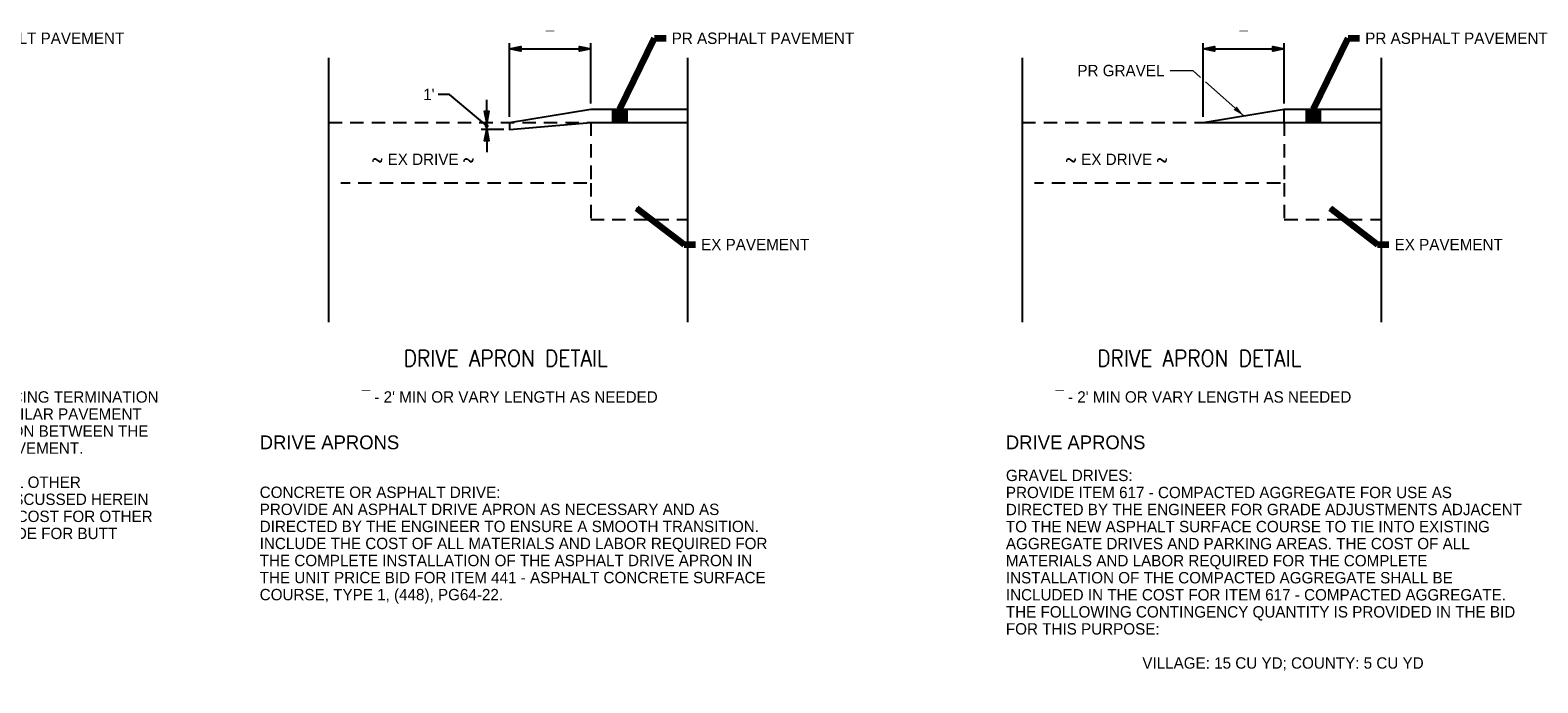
# Model space of a CAD drawing. Header units: feet. Extents: x 2328924.6 to 2329007.4, y 862305.3 to 862325.9.
# Tile 3 of 4: x 2328935.7 to 2328954.2, y 862317 to 862325.1. Entities that reach past the tile are written whole.
import ezdxf
from ezdxf.enums import TextEntityAlignment as Align

# ---------------------------------------------------------------- set-up
doc = ezdxf.new("R2010")
doc.units = ezdxf.units.FT
doc.header["$MEASUREMENT"] = 0
doc.linetypes.add('OhDOT_USTN3', pattern=[0.22, 0.165, -0.055])
for name, color, linetype in [('SH_Text', 7, 'Continuous'), ('XS_P_Pavt_Surface', 251, 'Continuous'), ('XS_X_Pavt', 133, 'OhDOT_USTN3')]:
    doc.layers.add(name, color=color, linetype=linetype)
doc.styles.add('Slanted-Normal', font='font31.shx', dxfattribs={"height": 0.14})
doc.styles.add('Slanted-Normal LS 0.50', font='ISO_FONTRIGHT.shx', dxfattribs={"height": 0.14})
doc.styles.add('Straight-Normal', font='font30.shx', dxfattribs={"height": 0.14})
doc.styles.add('Untitled-1', font='ISO_FONTRIGHT.shx', dxfattribs={"height": 0.14})
doc.dimstyles.new('Dec-0  Slanted', dxfattribs={"dimtxt": 0.14, "dimasz": 0.14, "dimexe": 0.07, "dimexo": 0.07, "dimgap": 0.07, "dimtad": 1, "dimdec": 0, "dimzin": 3, "dimdsep": 46, "dimtxsty": 'Slanted-Normal', "dimblk": 'Dim1', "dimcen": 0, "dimclrd": 95, "dimclre": 95, "dimclrt": 7, "dimaunit": 1, "dimadec": 1, "dimazin": 3, "dimtfac": 1, "dimtdec": 0, "dimtmove": 1, "dimatfit": 0, "dimldrblk": 'Dim1', "dimfxl": 1, "dimtolj": 1, "dimtzin": 3, "dimlwd": -1, "dimlwe": -1, "dimarcsym": 0})
doc.dimstyles.new('Dec-1  Straight', dxfattribs={"dimtxt": 0.14, "dimasz": 0.14, "dimexe": 0.07, "dimexo": 0.07, "dimgap": 0.07, "dimtad": 1, "dimdec": 1, "dimzin": 3, "dimdsep": 46, "dimtxsty": 'Straight-Normal', "dimblk": 'Dim1', "dimcen": 0, "dimclrd": 95, "dimclre": 95, "dimclrt": 256, "dimadec": 1, "dimazin": 3, "dimtfac": 1, "dimtdec": 1, "dimtix": 1, "dimtofl": 0, "dimtmove": 1, "dimatfit": 3, "dimldrblk": 'Dim1', "dimfxl": 1, "dimtolj": 1, "dimtzin": 3, "dimlwd": -1, "dimlwe": -1, "dimarcsym": 0})

# ---------------------------------------------------------------- blocks, each defined once
blk = doc.blocks.new('TERMC_2')
at = {"layer": 'SH_Text', "linetype": 'Continuous', "lineweight": 0}
h = blk.add_hatch(color=7, dxfattribs=at)
edge = h.paths.add_edge_path()
edge.add_arc((0, 0), 0.025, 0, 360)
blk = doc.blocks.new('Dim1')
h = blk.add_hatch(color=4)
h.dxf.hatch_style = 1
h.paths.add_polyline_path([(0, 0), (-1, -0.2), (-1, 0.2)])
at = {"color": 4}
blk.add_lwpolyline([(0, 0), (-1, -0.2), (-1, 0.2), (0, 0)], dxfattribs=at)
blk = doc.blocks.new('*D984')
at = {"layer": 'Defpoints', "color": 0, "linetype": 'Continuous', "transparency": 16777216}
for p in [(2328942.642, 862315.524), (2328942.642, 862314.774), (2328943.185, 862314.774)]:
    blk.add_point(p, dxfattribs=at)
at = {"layer": 'SH_Text', "color": 95, "linetype": 'Continuous', "transparency": 16777216}
for p, q in [((2328943.325, 862316.134), (2328943.185, 862316.134)), ((2328943.185, 862316.134), (2328943.185, 862315.804)), ((2328943.185, 862315.664), (2328943.185, 862315.804)), ((2328942.712, 862315.524), (2328943.255, 862315.524)), ((2328943.185, 862315.524), (2328943.185, 862314.774)), ((2328942.712, 862314.774), (2328943.255, 862314.774)), ((2328943.185, 862314.634), (2328943.185, 862314.494))]:
    blk.add_line(p, q, dxfattribs=at)
at = {"layer": 'SH_Text', "color": 95, "linetype": 'Continuous', "transparency": 16777216, "xscale": 0.14, "yscale": 0.14, "zscale": 0.14}
for p, rotation in [((2328943.185, 862315.524), 270), ((2328943.185, 862314.774), 90)]:
    blk.add_blockref('Dim1', p, dxfattribs=dict(at, rotation=rotation))
at = {"layer": 'SH_Text', "color": 7, "linetype": 'Continuous', "lineweight": 0, "transparency": 16777216, "insert": (2328945.466, 862316.134), "char_height": 0.14, "attachment_point": 5, "style": 'Slanted-Normal'}
blk.add_mtext('\\A1;VARIES - DEPTH TO TOP ELEVATION OF\\PTOP ADJUSTING RING, OR,  6" MIN, \\PWHICHEVER IS GREATER.', dxfattribs=at)
blk = doc.blocks.new('*D987')
at = {"layer": 'Defpoints', "color": 0, "linetype": 'Continuous', "transparency": 16777216}
for p in [(2328941.283, 862323.926), (2328941.564, 862323.926), (2328941.564, 862323.843)]:
    blk.add_point(p, dxfattribs=at)
at = {"layer": 'SH_Text', "color": 95, "linetype": 'Continuous', "transparency": 16777216}
for p, q in [((2328940.824, 862324.273), (2328940.684, 862324.273)), ((2328941.283, 862323.885), (2328940.824, 862324.273)), ((2328941.283, 862324.066), (2328941.283, 862324.206)), ((2328941.494, 862323.843), (2328941.213, 862323.843)), ((2328941.283, 862323.843), (2328941.283, 862323.926)), ((2328941.283, 862323.703), (2328941.283, 862323.563))]:
    blk.add_line(p, q, dxfattribs=at)
at = {"layer": 'SH_Text', "color": 95, "linetype": 'Continuous', "transparency": 16777216, "xscale": 0.14, "yscale": 0.14, "zscale": 0.14}
for p, rotation in [((2328941.283, 862323.926), 270), ((2328941.283, 862323.843), 90)]:
    blk.add_blockref('Dim1', p, dxfattribs=dict(at, rotation=rotation))
at = {"layer": 'SH_Text', "linetype": 'Continuous', "lineweight": 0, "transparency": 16777216, "insert": (2328940.571, 862324.273), "char_height": 0.14, "attachment_point": 5, "style": 'Straight-Normal'}
blk.add_mtext("\\A1;1'", dxfattribs=at)
blk = doc.blocks.new('*D988')
at = {"layer": 'Defpoints', "color": 0, "linetype": 'Continuous', "transparency": 16777216}
for p in [(2328942.564, 862324.835), (2328942.564, 862324.093), (2328941.564, 862323.926)]:
    blk.add_point(p, dxfattribs=at)
at = {"layer": 'SH_Text', "color": 95, "linetype": 'Continuous', "transparency": 16777216}
for p, q in [((2328941.564, 862323.996), (2328941.564, 862324.905)), ((2328942.564, 862324.163), (2328942.564, 862324.905)), ((2328941.704, 862324.835), (2328942.424, 862324.835))]:
    blk.add_line(p, q, dxfattribs=at)
at = {"layer": 'SH_Text', "color": 95, "linetype": 'Continuous', "transparency": 16777216, "xscale": 0.14, "yscale": 0.14, "zscale": 0.14, "rotation": 180}
blk.add_blockref('Dim1', (2328941.564, 862324.835), dxfattribs=at)
at = {"layer": 'SH_Text', "color": 95, "linetype": 'Continuous', "transparency": 16777216, "xscale": 0.14, "yscale": 0.14, "zscale": 0.14}
blk.add_blockref('Dim1', (2328942.564, 862324.835), dxfattribs=at)
at = {"layer": 'SH_Text', "linetype": 'Continuous', "lineweight": 0, "transparency": 16777216, "insert": (2328942.064, 862324.975), "char_height": 0.14, "attachment_point": 5, "style": 'Straight-Normal'}
blk.add_mtext('\\A1;¯', dxfattribs=at)
blk = doc.blocks.new('*D981')
at = {"layer": 'Defpoints', "color": 0, "linetype": 'Continuous', "transparency": 16777216}
for p in [(2328951.104, 862324.835), (2328951.104, 862324.093), (2328950.104, 862323.926)]:
    blk.add_point(p, dxfattribs=at)
at = {"layer": 'SH_Text', "color": 95, "linetype": 'Continuous', "transparency": 16777216}
for p, q in [((2328950.104, 862323.996), (2328950.104, 862324.905)), ((2328951.104, 862324.163), (2328951.104, 862324.905)), ((2328950.244, 862324.835), (2328950.964, 862324.835))]:
    blk.add_line(p, q, dxfattribs=at)
at = {"layer": 'SH_Text', "color": 95, "linetype": 'Continuous', "transparency": 16777216, "xscale": 0.14, "yscale": 0.14, "zscale": 0.14, "rotation": 180}
blk.add_blockref('Dim1', (2328950.104, 862324.835), dxfattribs=at)
at = {"layer": 'SH_Text', "color": 95, "linetype": 'Continuous', "transparency": 16777216, "xscale": 0.14, "yscale": 0.14, "zscale": 0.14}
blk.add_blockref('Dim1', (2328951.104, 862324.835), dxfattribs=at)
at = {"layer": 'SH_Text', "linetype": 'Continuous', "lineweight": 0, "transparency": 16777216, "insert": (2328950.604, 862324.975), "char_height": 0.14, "attachment_point": 5, "style": 'Straight-Normal'}
blk.add_mtext('\\A1;¯', dxfattribs=at)

msp = doc.modelspace()

# ---------------------------------------------------------------- linework, layer by layer
at = {"layer": 'SH_Text', "linetype": 'Continuous'}
for p, q in [((2328939.337, 862324.723), (2328939.337, 862321.47)), ((2328943.756, 862324.723), (2328943.756, 862321.47)), ((2328947.877, 862324.723), (2328947.877, 862321.47)), ((2328952.296, 862324.723), (2328952.296, 862321.47))]:
    msp.add_line(p, q, dxfattribs=at)
at = {"layer": 'SH_Text', "color": 97, "linetype": 'Continuous', "lineweight": 0}
for p, q in [((2328949.698, 862324.567), (2328949.978, 862324.567)), ((2328950.074, 862324.482), (2328949.978, 862324.567)), ((2328950.604, 862324.01), (2328950.135, 862324.428))]:
    msp.add_line(p, q, dxfattribs=at)
at = {"layer": 'SH_Text', "color": 4, "linetype": 'Continuous', "lineweight": 0}
msp.add_solid([(2328950.518, 862324.124), (2328950.604, 862324.01), (2328950.481, 862324.082)], dxfattribs=at)
at = {"layer": 'XS_P_Pavt_Surface'}
for p, q in [((2328941.564, 862323.926), (2328942.564, 862324.093)), ((2328942.564, 862324.093), (2328943.756, 862324.093)), ((2328950.104, 862323.926), (2328951.104, 862324.093)), ((2328951.104, 862324.093), (2328952.296, 862324.093)), ((2328951.104, 862323.926), (2328951.104, 862324.093)), ((2328942.564, 862323.926), (2328943.756, 862323.926)), ((2328950.104, 862323.926), (2328951.104, 862323.926)), ((2328951.104, 862323.926), (2328952.296, 862323.926))]:
    msp.add_line(p, q, dxfattribs=at)
at = {"layer": 'XS_P_Pavt_Surface', "flags": 128}
msp.add_lwpolyline([(2328941.564, 862323.926), (2328941.564, 862323.843), (2328942.564, 862323.926)], dxfattribs=at)
at = {"layer": 'XS_P_Pavt_Surface', "linetype": 'Continuous', "extrusion": (0, 0, -1)}
for points in [[(-2328943.022, 862324.093), (-2328942.822, 862324.093), (-2328943.022, 862323.926), (-2328942.822, 862323.926)], [(-2328951.562, 862324.093), (-2328951.362, 862324.093), (-2328951.562, 862323.926), (-2328951.362, 862323.926)]]:
    msp.add_solid(points, dxfattribs=at)
at = {"layer": 'XS_X_Pavt'}
for p, q in [((2328939.337, 862323.926), (2328942.564, 862323.926)), ((2328947.877, 862323.926), (2328950.104, 862323.926)), ((2328942.564, 862323.179), (2328942.564, 862322.734)), ((2328951.104, 862323.179), (2328951.104, 862322.734)), ((2328942.564, 862322.734), (2328943.756, 862322.734)), ((2328951.104, 862322.734), (2328952.296, 862322.734))]:
    msp.add_line(p, q, dxfattribs=at)
at = {"layer": 'XS_X_Pavt', "flags": 128}
for points in [[(2328942.564, 862323.926), (2328942.564, 862323.179), (2328939.488, 862323.179)], [(2328951.104, 862323.926), (2328951.104, 862323.179), (2328948.028, 862323.179)]]:
    msp.add_lwpolyline(points, dxfattribs=at)

# ---------------------------------------------------------------- block references
at = {"layer": 'SH_Text', "color": 7, "linetype": 'Continuous', "lineweight": 0}
msp.add_blockref('TERMC_2', (2328941.283, 862323.885), dxfattribs=at)

# ---------------------------------------------------------------- texts
at = {"layer": 'SH_Text', "lineweight": 30, "style": 'Slanted-Normal LS 0.50'}
for p in [(2328938.488, 862320.073), (2328947.676, 862320.073)]:
    msp.add_text('DRIVE APRONS', height=0.17, dxfattribs=at).set_placement(p, align=Align.TOP_LEFT)
at = {"layer": 'SH_Text'}
for s, insert, char_height, attachment_point, line_spacing_factor, style in [('PR ASPHALT PAVEMENT', (2328934.573, 862324.964), 0.14, 4, 0.9, 'Slanted-Normal LS 0.50'), ('PR ASPHALT PAVEMENT', (2328943.561, 862324.964), 0.14, 4, 0.9, 'Slanted-Normal LS 0.50'), ('PR ASPHALT PAVEMENT', (2328952.101, 862324.964), 0.14, 4, 0.9, 'Slanted-Normal LS 0.50'), ('PR GRAVEL', (2328949.628, 862324.637), 0.14, 3, 0.9, 'Slanted-Normal LS 0.50'), ('\\Fsimplex;~\\FISO_FONTRIGHT; EX DRIVE \\Fsimplex;~', (2328939.867, 862323.544), 0.14, 1, 0.9, 'Slanted-Normal LS 0.50'), ('\\Fsimplex;~\\FISO_FONTRIGHT; EX DRIVE \\Fsimplex;~', (2328948.407, 862323.544), 0.14, 1, 0.9, 'Slanted-Normal LS 0.50'), ('EX PAVEMENT', (2328943.923, 862322.424), 0.14, 4, 0.9, 'Slanted-Normal LS 0.50'), ('EX PAVEMENT', (2328952.463, 862322.424), 0.14, 4, 0.9, 'Slanted-Normal LS 0.50'), ('\\FSTANDARD;DRIVE APRON DETAIL', (2328941.518, 862321.024), 0.2, 5, 0.6, 'Untitled-1'), ('\\FSTANDARD;DRIVE APRON DETAIL', (2328950.058, 862321.024), 0.2, 5, 0.6, 'Untitled-1')]:
    msp.add_mtext(s, dxfattribs=dict(at, insert=insert, char_height=char_height, attachment_point=attachment_point, line_spacing_factor=line_spacing_factor, style=style))
at = {"layer": 'SH_Text', "char_height": 0.14, "attachment_point": 1, "line_spacing_factor": 0.9, "style": 'Slanted-Normal LS 0.50'}
for s, insert, width in [('PROVIDE AT ALL INTERSECTIONS, RESURFACING TERMINATION POINTS, AND BETWEEN SECTIONS OF DISSIMILAR PAVEMENT BUILDUPS TO ENSURE A UNIFORM TRANSITION BETWEEN THE NEW PAVEMENT SURFACE AND EXISTING PAVEMENT. \\P\\PINCLUDE THE COST FOR BUTT JOINT AND ALL OTHER TRANSVERSE AND LONGITUDINAL JOINTS DISCUSSED HEREIN INCLUDING PAVEMENT REMOVAL WITH UNIT COST FOR OTHER ITEMS.  NO SEPARATE PAYMENT WILL BE MADE FOR BUTT JOINT.', (2328931.345, 862320.617), 5.92237), ("¯ - 2' MIN OR VARY LENGTH AS NEEDED", (2328939.744, 862320.617), 5.92237), ("¯ - 2' MIN OR VARY LENGTH AS NEEDED", (2328948.285, 862320.617), 5.92237), ('GRAVEL DRIVES:\\PPROVIDE ITEM 617 - COMPACTED AGGREGATE FOR USE AS DIRECTED BY THE ENGINEER FOR GRADE ADJUSTMENTS ADJACENT TO THE NEW ASPHALT SURFACE COURSE TO TIE INTO EXISTING AGGREGATE DRIVES AND PARKING AREAS. THE COST OF ALL MATERIALS AND LABOR REQUIRED FOR THE COMPLETE INSTALLATION OF THE COMPACTED AGGREGATE SHALL BE INCLUDED IN THE COST FOR ITEM 617 - COMPACTED AGGREGATE. THE FOLLOWING CONTINGENCY QUANTITY IS PROVIDED IN THE BID FOR THIS PURPOSE:\\P\\P^I^I^IVILLAGE: 15 CU YD; COUNTY: 5 CU YD\\P\\P', (2328947.676, 862319.651), 6.44), ('CONCRETE OR ASPHALT DRIVE:\\PPROVIDE AN ASPHALT DRIVE APRON AS NECESSARY AND AS DIRECTED BY THE ENGINEER TO ENSURE A SMOOTH TRANSITION. INCLUDE THE COST OF ALL MATERIALS AND LABOR REQUIRED FOR THE COMPLETE INSTALLATION OF THE ASPHALT DRIVE APRON IN THE UNIT PRICE BID FOR ITEM 441 - ASPHALT CONCRETE SURFACE COURSE, TYPE 1, (448), PG64-22.', (2328938.488, 862319.443), 6.44)]:
    msp.add_mtext(s, dxfattribs=dict(at, insert=insert, width=width))

# ---------------------------------------------------------------- dimensions: what is measured, and where the dimension line sits
at = {"layer": 'SH_Text', "color": 97, "linetype": 'Continuous', "lineweight": 0}
for base, p1, p2, picture, middle in [((2328942.564, 862324.835), (2328941.564, 862323.926), (2328942.564, 862324.093), '*D988', (2328942.064, 862324.975)), ((2328951.104, 862324.835), (2328950.104, 862323.926), (2328951.104, 862324.093), '*D981', (2328950.604, 862324.975))]:
    dim = msp.add_linear_dim(base=base, p1=p1, p2=p2, text='¯', dimstyle='Dec-1  Straight', override={"dimpost": "'"}, dxfattribs=at)
    dim.commit()
    dim.dimension.update_dxf_attribs({"geometry": picture, "text_midpoint": middle})
dim = msp.add_linear_dim(base=(2328941.283, 862323.926), p1=(2328941.564, 862323.843), p2=(2328941.564, 862323.926), angle=90, dimstyle='Dec-1  Straight', override={"dimtad": 0, "dimtih": 1, "dimtoh": 1, "dimdec": 0, "dimlfac": 12, "dimlunit": 2, "dimpost": "'", "dimse2": 1}, dxfattribs=at)
dim.commit()
dim.dimension.update_dxf_attribs({"geometry": '*D987', "text_midpoint": (2328940.614, 862324.273), "dimtype": 160})
dim = msp.add_linear_dim(base=(2328943.185, 862314.774), p1=(2328942.642, 862315.524), p2=(2328942.642, 862314.774), angle=270, text='VARIES - DEPTH TO TOP ELEVATION OF\\PTOP ADJUSTING RING, OR,  6" MIN, \\PWHICHEVER IS GREATER.', dimstyle='Dec-0  Slanted', override={"dimtad": 0, "dimtih": 1, "dimtoh": 1, "dimdec": 0, "dimlfac": 12, "dimlunit": 2, "dimpost": "'"}, dxfattribs=at)
dim.commit()
dim.dimension.update_dxf_attribs({"geometry": '*D984', "text_midpoint": (2328944.131, 862316.134), "dimtype": 160})

# ---------------------------------------------------------------- leaders
at = {"layer": 'SH_Text', "color": 97, "linetype": 'Continuous', "lineweight": 0, "annotation_type": 0, "has_hookline": 1, "hookline_direction": 0}
for points in [[(2328942.922, 862324.093), (2328943.351, 862324.964), (2328943.491, 862324.964)], [(2328951.462, 862324.093), (2328951.891, 862324.964), (2328952.031, 862324.964)], [(2328943.127, 862322.874), (2328943.713, 862322.424), (2328943.853, 862322.424)], [(2328951.667, 862322.874), (2328952.253, 862322.424), (2328952.393, 862322.424)]]:
    msp.add_leader(points, dimstyle='Dec-1  Straight', override={"dimtad": 0, "dimclrd": 0, "dimlwd": 65534}, dxfattribs=at)

doc.saveas('drawing.dxf')
